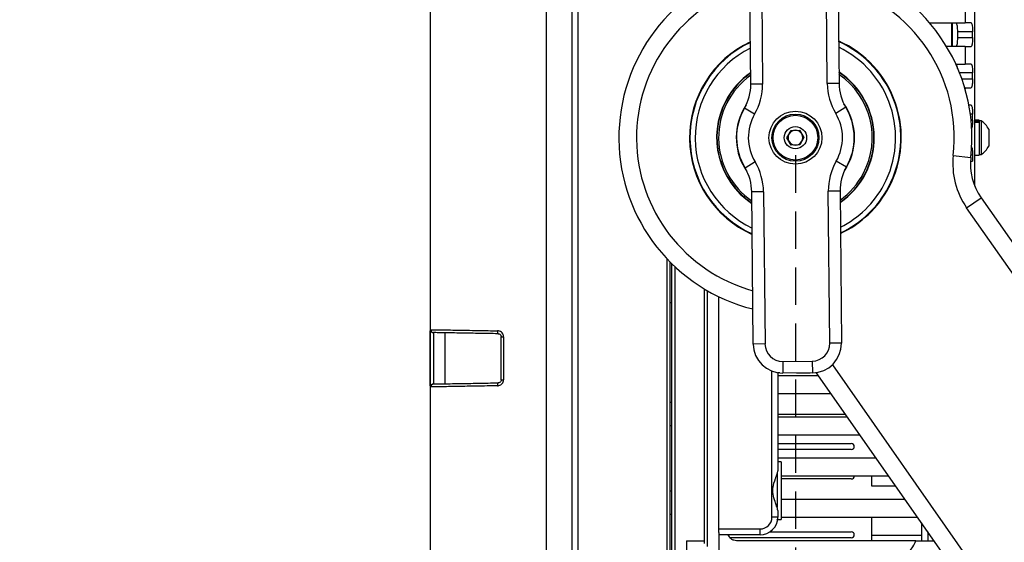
# Model space of a CAD drawing. Header units: millimetres. Extents: x 9 to 583, y 10 to 410.
# Tile 69 of 122: x 246 to 279, y 314 to 332. Entities that reach past the tile are written whole.
import ezdxf

# ---------------------------------------------------------------- set-up
doc = ezdxf.new("R2010")
doc.units = ezdxf.units.MM
doc.linetypes.add('HIDDEN', pattern=[1.905, 1.27, -0.635])
doc.layers.add('DEFAULT_2', color=5, linetype='HIDDEN')
doc.styles.add('SLDTEXTSTYLE0', font='TXT', dxfattribs={"width": 0.605})
doc.dimstyles.new('SLDDIMSTYLE2', dxfattribs={"dimtxt": 5, "dimasz": 3, "dimexe": 0, "dimexo": 0.0625, "dimgap": 1.25, "dimtad": 1, "dimlfac": 5, "dimrnd": 1e-09, "dimzin": 12, "dimdsep": 46, "dimtxsty": 'SLDTEXTSTYLE0', "dimsah": 1, "dimcen": 0.09, "dimadec": 0, "dimazin": 3, "dimtfac": 1, "dimtmove": 0, "dimatfit": 0, "dimfxl": 0, "dimfrac": 2, "dimtolj": 1, "dimtzin": 12, "dimarcsym": 0})
doc.dimstyles.new('SLDDIMSTYLE7', dxfattribs={"dimtxt": 5, "dimasz": 3, "dimexe": 0, "dimexo": 0.0625, "dimgap": 1.25, "dimtad": 1, "dimdec": 0, "dimlfac": 5, "dimrnd": 1e-09, "dimzin": 12, "dimdsep": 46, "dimtxsty": 'SLDTEXTSTYLE0', "dimsah": 1, "dimcen": 0.09, "dimadec": 0, "dimazin": 3, "dimtfac": 1, "dimtofl": 0, "dimtmove": 0, "dimatfit": 3, "dimfxl": 0, "dimfrac": 2, "dimtolj": 1, "dimtzin": 12, "dimarcsym": 0})

# ---------------------------------------------------------------- blocks, each defined once
blk = doc.blocks.new('_D_7')
at = {"layer": 'DEFAULT_2'}
for p, q in [((310.759, 360.913), (310.759, 367.263)), ((266.589, 360.913), (283.527, 360.913)), ((285.051, 360.913), (311.759, 360.913)), ((310.759, 360.913), (310.759, 294.913)), ((266.589, 294.913), (311.759, 294.913)), ((310.759, 294.913), (310.759, 288.563))]:
    blk.add_line(p, q, dxfattribs=at)
for points in [[(310.759, 360.913), (311.359, 363.913), (310.159, 363.913)], [(310.759, 294.913), (310.159, 291.913), (311.359, 291.913)]]:
    blk.add_solid(points, dxfattribs=at)
at = {"layer": 'DEFAULT_2', "char_height": 5, "attachment_point": 1, "rotation": 90, "style": 'SLDTEXTSTYLE0'}
for s, insert in [('(mounting hole distance)', (311.984, 291.682)), ('330', (304.311, 323.563))]:
    blk.add_mtext(s, dxfattribs=dict(at, insert=insert))
blk = doc.blocks.new('_D_9')
at = {"layer": 'DEFAULT_2'}
for p, q in [((272.389, 327.313), (272.389, 295.675)), ((272.389, 294.151), (272.389, 233.67)), ((259.979, 291.113), (259.979, 233.67)), ((259.979, 234.67), (246.025, 234.67)), ((259.979, 234.67), (272.389, 234.67))]:
    blk.add_line(p, q, dxfattribs=at)
for points in [[(259.979, 234.67), (262.979, 234.07), (262.979, 235.27)], [(272.389, 234.67), (269.389, 235.27), (269.389, 234.07)]]:
    blk.add_solid(points, dxfattribs=at)
at = {"layer": 'DEFAULT_2', "insert": (246.025, 241.115), "char_height": 5, "attachment_point": 1, "style": 'SLDTEXTSTYLE0'}
blk.add_mtext('62', dxfattribs=at)

msp = doc.modelspace()

# ---------------------------------------------------------------- linework, layer by layer
at = {"color": 7, "linetype": 'Continuous', "lineweight": 25}
for p, q in [((278.4894, 326.2601), (278.4894, 358.9131)), ((264.9894, 354.8731), (264.9894, 300.9531)), ((263.9196, 352.8731), (263.9196, 302.9531)), ((264.7894, 352.8731), (264.7894, 302.9531)), ((270.872, 329.729), (270.8228, 334.8985)), ((271.2228, 334.9023), (271.272, 329.7329)), ((273.4719, 329.7538), (273.4227, 334.9233)), ((273.8227, 334.9271), (273.8719, 329.7576)), ((259.9894, 321.3852), (259.9894, 334.441)), ((278.1575, 332.4131), (278.1575, 331.8131)), ((276.949, 331.8131), (278.1575, 331.8131)), ((277.6894, 331.8131), (277.6894, 331.0131)), ((277.7294, 331.0131), (277.7294, 331.8131)), ((278.3589, 331.8131), (278.1575, 331.8131)), ((277.6894, 331.5131), (277.7294, 331.5131)), ((278.4125, 331.5131), (277.9061, 331.5131)), ((277.9061, 331.3131), (277.9061, 331.5131)), ((277.9061, 331.3131), (278.4125, 331.3131)), ((278.4125, 331.3131), (278.4125, 331.5131)), ((278.1575, 331.0131), (277.5265, 331.0131)), ((278.1575, 331.0131), (278.1575, 330.4131)), ((278.1575, 331.0131), (278.3589, 331.0131)), ((277.8491, 330.4131), (278.1575, 330.4131)), ((278.3589, 330.4131), (278.1575, 330.4131)), ((278.4125, 329.9131), (278.4125, 330.1131)), ((271.272, 329.7329), (270.872, 329.729)), ((273.8719, 329.7576), (273.4719, 329.7538)), ((278.1575, 329.6131), (278.1435, 329.6131)), ((278.1575, 329.6131), (278.3589, 329.6131)), ((278.3589, 329.0131), (278.2877, 329.0131)), ((271.0039, 328.7134), (270.6576, 328.9135)), ((274.1018, 328.9463), (273.7594, 328.7397)), ((278.4125, 328.5131), (278.4125, 328.7131)), ((278.6294, 328.5031), (278.4894, 328.5031)), ((278.6294, 328.4672), (278.4894, 328.4672)), ((278.6294, 328.4287), (278.4894, 328.4287)), ((278.6294, 328.5031), (278.6294, 328.4672)), ((278.7054, 328.4831), (278.6294, 328.4831)), ((278.6294, 328.4484), (278.6294, 328.4672)), ((278.6294, 328.4484), (278.6294, 328.4287)), ((278.6294, 328.4287), (278.6294, 327.3231)), ((278.7054, 328.4831), (278.7054, 327.9955)), ((272.1007, 327.9104), (272.2427, 328.1617)), ((272.2427, 328.1617), (272.5313, 328.1645)), ((272.5313, 328.1645), (272.678, 327.9159)), ((278.7054, 327.9955), (278.7054, 327.3431)), ((278.9594, 328.1981), (278.9594, 327.9543)), ((278.9594, 327.9543), (278.9594, 327.6281)), ((272.2474, 327.6617), (272.1007, 327.9104)), ((272.5361, 327.6645), (272.2474, 327.6617)), ((272.678, 327.9159), (272.5361, 327.6645)), ((277.7556, 327.3103), (278.3519, 327.2433)), ((278.4125, 327.3131), (278.4125, 327.1131)), ((278.4894, 327.3231), (278.6294, 327.3231)), ((278.6294, 327.3431), (278.7054, 327.3431)), ((271.0194, 327.0866), (270.6769, 326.8799)), ((274.1212, 326.9127), (273.7748, 327.1128)), ((278.3589, 326.8131), (278.3501, 326.8131)), ((271.3069, 326.0724), (270.9069, 326.0686)), ((270.9561, 320.8991), (270.9069, 326.0686)), ((271.3069, 326.0724), (271.3561, 320.903)), ((273.9067, 326.0972), (273.5068, 326.0934)), ((273.556, 320.9239), (273.5068, 326.0934)), ((273.9067, 326.0972), (273.956, 320.9277)), ((278.2096, 325.5287), (278.7011, 325.8729)), ((278.7011, 325.8729), (292.049, 306.81)), ((291.5575, 306.4659), (278.2096, 325.5287)), ((268.1294, 300.9531), (268.1294, 323.6879)), ((268.1894, 299.9667), (268.1894, 323.6283)), ((269.2894, 322.776), (269.2894, 314.2131)), ((269.3894, 322.717), (269.3894, 314.0131)), ((268.1294, 322.3131), (268.1894, 322.3131)), ((269.7894, 314.6131), (269.7894, 322.5057)), ((259.9794, 319.4746), (259.9794, 321.3517)), ((259.9894, 319.441), (259.9894, 321.3852)), ((260.0891, 321.2864), (260.0876, 321.2853)), ((260.0876, 321.2853), (260.0876, 319.5409)), ((260.4894, 319.5468), (260.4894, 321.2794)), ((262.3894, 321.148), (262.4679, 321.148)), ((262.3894, 319.6782), (262.3894, 321.148)), ((262.4679, 321.148), (262.4679, 319.6782)), ((273.956, 320.9277), (273.556, 320.9239)), ((271.3561, 320.903), (270.9561, 320.8991)), ((271.9618, 320.3087), (272.9617, 320.3182)), ((271.9618, 320.3087), (271.9656, 319.9087)), ((272.9617, 320.3182), (272.9655, 319.9182)), ((271.7894, 319.9227), (271.7894, 316.5911)), ((271.8563, 319.9137), (271.7894, 319.9181)), ((272.9655, 319.9182), (271.9656, 319.9087)), ((272.9986, 319.9191), (272.8894, 319.9131)), ((285.4958, 302.2214), (273.0974, 319.9282)), ((262.3894, 319.6782), (262.4679, 319.6782)), ((273.178, 319.8131), (271.7894, 319.8131)), ((272.8894, 319.9131), (272.4275, 319.9131)), ((259.9894, 306.3852), (259.9894, 319.441)), ((260.0876, 319.5409), (260.0891, 319.5398)), ((268.1894, 318.9131), (268.1294, 318.9131)), ((271.7894, 319.2131), (273.5981, 319.2131)), ((271.7894, 318.5131), (274.0882, 318.5131)), ((274.1583, 318.4131), (271.7894, 318.4131)), ((271.7894, 317.8131), (274.5784, 317.8131)), ((271.7894, 317.5131), (274.2894, 317.5131)), ((274.2894, 317.3131), (271.7894, 317.3131)), ((275.1385, 317.0131), (271.7894, 317.0131)), ((271.9094, 316.8881), (271.7894, 316.8881)), ((271.9094, 316.8881), (271.9094, 314.9381)), ((271.7644, 316.4871), (271.7644, 315.3385)), ((271.9094, 316.4131), (275.5587, 316.4131)), ((274.2894, 316.3131), (271.9094, 316.3131)), ((274.9754, 316.4131), (274.9754, 316.1577)), ((274.9754, 316.1577), (274.9754, 316.0791)), ((274.9754, 316.0791), (275.7925, 316.0791)), ((276.1188, 315.6131), (271.9094, 315.6131)), ((271.7894, 315.2351), (271.7894, 315.0131)), ((268.1294, 315.1131), (268.1894, 315.1131)), ((271.7894, 315.0131), (271.5929, 315.0131)), ((271.7599, 314.9426), (271.7644, 314.9381)), ((271.7847, 314.9381), (271.9094, 314.9381)), ((271.9094, 315.0131), (276.539, 315.0131)), ((274.9754, 315.0131), (274.9754, 314.4827)), ((269.7894, 314.6131), (271.1929, 314.6131)), ((269.7894, 314.4883), (269.7894, 314.6131)), ((276.6754, 314.8183), (276.6754, 314.2831)), ((269.7894, 314.4883), (269.7894, 311.3766)), ((271.1894, 314.4131), (269.7894, 314.4131)), ((274.2894, 314.3131), (270.1705, 314.3131)), ((271.521, 314.5131), (274.2894, 314.5131)), ((274.9754, 314.4827), (274.9754, 314.4041)), ((274.9754, 314.4041), (276.6754, 314.4041)), ((274.9754, 314.4041), (274.9754, 314.2131)), ((276.6754, 314.2831), (276.6754, 314.2024)), ((276.8894, 314.5127), (276.8894, 314.2131)), ((268.6894, 314.2131), (269.2894, 314.2131)), ((268.6894, 314.2131), (268.6894, 297.3131)), ((269.2894, 314.2131), (269.2894, 314.1131)), ((276.4834, 314.2131), (270.3894, 314.2131)), ((276.4834, 314.2131), (277.0991, 314.2131))]:
    msp.add_line(p, q, dxfattribs=at)
at = {"color": 8, "linetype": 'Continuous', "lineweight": 25}
for p, q in [((277.6894, 331.7131), (277.7294, 331.7131)), ((278.4125, 330.1131), (277.9715, 330.1131)), ((278.0462, 329.9131), (278.4125, 329.9131)), ((278.1575, 329.6131), (278.1575, 329.565)), ((270.7205, 329.0341), (270.6143, 328.8568)), ((278.4125, 328.7131), (278.3358, 328.7131)), ((278.3593, 328.5131), (278.4125, 328.5131)), ((278.4125, 327.3131), (278.3593, 327.3131)), ((278.3415, 327.1131), (278.4125, 327.1131)), ((268.0294, 300.9531), (268.0294, 323.7912)), ((268.2894, 323.5325), (268.2894, 299.7849)), ((271.5929, 315.0131), (271.5929, 319.9769)), ((272.8894, 319.9175), (272.8894, 319.9131)), ((273.6445, 320.1929), (285.9873, 302.5655)), ((268.1894, 318.1131), (268.1294, 318.1131)), ((268.1294, 315.9131), (268.1894, 315.9131))]:
    msp.add_line(p, q, dxfattribs=at)
at = {"color": 7, "linetype": 'Continuous', "lineweight": 25}
for radius in [0.9, 0.8, 0.76, 0.38]:
    msp.add_circle((272.3894, 327.9131), radius, dxfattribs=at)
for centre, radius, start, end in [((272.3894, 327.9131), 6, 105.023, 256.06797), ((272.3894, 327.9131), 6, 353.59038, 76.06797), ((272.3894, 327.9131), 3.6, 115.1698, 245.92116), ((272.3894, 327.9131), 3.6, 332.00359, 65.92116), ((269.2721, 329.7138), 1.6, 329.98705, 0.54548), ((269.2721, 329.7138), 2, 329.98705, 0.54548), ((275.4718, 329.7728), 2, 180.54548, 211.10391), ((275.4718, 329.7728), 1.6, 180.54548, 211.10391), ((272.3894, 327.9131), 2, 149.98705, 211.10391), ((272.3894, 327.9131), 1.6, 149.98705, 211.10391), ((272.3894, 327.9131), 1.6, 329.98705, 31.10391), ((272.3894, 327.9131), 2, 329.98705, 31.10391), ((278.3527, 327.9131), 0.6703, 25.1629, 58.25374), ((272.3894, 327.9131), 0.25, 150.54548, 210.54548), ((272.3894, 327.9131), 0.25, 90.54548, 150.54548), ((272.3894, 327.9131), 0.25, 30.54548, 90.54548), ((272.3894, 327.9131), 0.25, 330.54548, 30.54548), ((272.3894, 327.9131), 0.25, 210.54548, 270.54548), ((272.3894, 327.9131), 0.25, 270.54548, 330.54548), ((278.3527, 327.9131), 0.6703, 301.74626, 334.8371), ((280.3394, 327.02), 2.6, 173.59038, 215), ((269.3069, 326.0534), 2, 0.54548, 31.10391), ((275.5067, 326.1124), 2, 149.98705, 180.54548), ((280.3394, 327.02), 2, 173.59038, 215), ((269.3069, 326.0534), 1.6, 0.54548, 31.10391), ((275.5067, 326.1124), 1.6, 149.98705, 180.54548), ((272.3894, 327.9131), 3.6, 295.1698, 332.00359), ((260.091, 321.3863), 0.0999, 179.94484, 268.94899), ((262.3887, 321.3225), 0.1228, 168.04588, 217.38129), ((272.956, 320.9182), 0.6, 270.54548, 0.54548), ((272.956, 320.9182), 1, 270.54548, 0.54548), ((271.956, 320.9087), 1, 180.54548, 270.54548), ((271.956, 320.9087), 0.6, 180.54548, 270.54548), ((260.091, 319.4399), 0.0999, 91.05101, 180.05516), ((262.3887, 319.5037), 0.1228, 142.61871, 191.95412), ((274.2894, 317.4131), 0.1, 0, 90), ((274.2894, 317.4131), 0.1, 270, 0), ((274.2894, 316.4131), 0.1, 270, 0), ((271.1894, 315.0131), 0.6, 270, 0), ((271.1929, 315.0131), 0.4, 270, 0), ((268.3253, 314.5631), 2.868, 357.00167, 0.99863), ((274.2894, 314.4131), 0.1, 0, 90), ((274.2894, 314.4131), 0.1, 270, 0)]:
    msp.add_arc(centre, radius, start, end, dxfattribs=at)
at = {"color": 8, "linetype": 'Continuous', "lineweight": 25}
for radius, start, end in [(5.4, 106.6731, 254.41786), (5.4, 353.59038, 74.41786), (3.5829, 115.29511, 245.79586), (3.5829, 332.00359, 65.79586), (3.4073, 332.00359, 64.42658), (3.4073, 116.66438, 244.42658), (2.6103, 125.62052, 235.47045), (2.6789, 124.59602, 152.00359), (2.6672, 124.76618, 152.00359), (2.6789, 304.59602, 56.49494), (2.6672, 304.76618, 56.32478), (2.6103, 332.00359, 55.47045), (2.6789, 152.00359, 236.49494), (2.6672, 152.00359, 236.32478), (2.0104, 326.11075, 34.98021), (2.0104, 152.00359, 214.98021), (2.6103, 305.62052, 332.00359), (3.4073, 296.66438, 332.00359), (3.5829, 295.29511, 332.00359)]:
    msp.add_arc((272.3894, 327.9131), radius, start, end, dxfattribs=at)
at = {"color": 7, "linetype": 'Continuous', "lineweight": 25}
for points, knots in [([(277.9061, 331.5131), (277.9055, 331.5465), (277.9044, 331.6132), (277.8958, 331.7022), (277.8821, 331.7699), (277.8654, 331.8074), (277.853, 331.8114), (277.8479, 331.8131)], [0, 0, 0, 0, 0.2102403, 0.4204455, 0.6316865, 0.8457498, 1, 1, 1, 1]), ([(278.3589, 331.8131), (278.3657, 331.8097), (278.3791, 331.803), (278.3952, 331.7501), (278.4064, 331.6724), (278.4118, 331.5883), (278.4123, 331.5339), (278.4125, 331.5131)], [0, 0, 0, 0, 0.2191646, 0.438432, 0.6550515, 0.8684195, 1, 1, 1, 1]), ([(277.8479, 331.0131), (277.8552, 331.0165), (277.8699, 331.0233), (277.8874, 331.0764), (277.8995, 331.1544), (277.9053, 331.2384), (277.9059, 331.2926), (277.9061, 331.3131)], [0, 0, 0, 0, 0.2199691, 0.44006, 0.6570059, 0.870125, 1, 1, 1, 1]), ([(278.4125, 331.3131), (278.412, 331.2797), (278.411, 331.2129), (278.403, 331.1238), (278.3903, 331.056), (278.3749, 331.0187), (278.3636, 331.0148), (278.3589, 331.0131)], [0, 0, 0, 0, 0.2108991, 0.4217683, 0.6335253, 0.8476961, 1, 1, 1, 1]), ([(277.8977, 330.2696), (277.8968, 330.2795), (277.8934, 330.3192), (277.8818, 330.3691), (277.8654, 330.4076), (277.8531, 330.4115), (277.8479, 330.4131)], [0, 0, 0, 0, 0.1069685, 0.4324683, 0.7623169, 1, 1, 1, 1]), ([(278.3589, 330.4131), (278.3657, 330.4097), (278.3791, 330.403), (278.3952, 330.3501), (278.4064, 330.2724), (278.4118, 330.1883), (278.4123, 330.1339), (278.4125, 330.1131)], [0, 0, 0, 0, 0.2191646, 0.438432, 0.6550515, 0.8684195, 1, 1, 1, 1]), ([(278.4125, 329.9131), (278.412, 329.8797), (278.411, 329.8129), (278.403, 329.7238), (278.3903, 329.656), (278.3749, 329.6187), (278.3636, 329.6148), (278.3589, 329.6131)], [0, 0, 0, 0, 0.21089915, 0.42176831, 0.6335253, 0.84769614, 1, 1, 1, 1]), ([(278.3589, 329.0131), (278.3657, 329.0097), (278.3791, 329.003), (278.3952, 328.9501), (278.4064, 328.8724), (278.4118, 328.7883), (278.4123, 328.7339), (278.4125, 328.7131)], [0, 0, 0, 0, 0.2191646, 0.438432, 0.6550515, 0.8684195, 1, 1, 1, 1]), ([(278.4125, 328.5131), (278.412, 328.4797), (278.411, 328.4129), (278.403, 328.3238), (278.3903, 328.256), (278.3749, 328.2187), (278.3636, 328.2148), (278.3589, 328.2131)], [0, 0, 0, 0, 0.2108991, 0.4217683, 0.6335253, 0.8476961, 1, 1, 1, 1]), ([(278.3589, 327.6131), (278.3657, 327.6097), (278.3791, 327.603), (278.3952, 327.5501), (278.4064, 327.4724), (278.4118, 327.3883), (278.4123, 327.3339), (278.4125, 327.3131)], [0, 0, 0, 0, 0.2191646, 0.438432, 0.6550515, 0.8684195, 1, 1, 1, 1]), ([(259.9894, 321.3852), (259.9894, 321.3852), (259.9894, 321.386), (259.9902, 321.3862), (259.991, 321.3864)], [0, 0, 0, 0, 0.0002173, 1, 1, 1, 1]), ([(259.991, 321.3864), (260.0119, 321.3861), (260.0595, 321.3853), (260.2975, 321.3815), (260.591, 321.3766), (260.8614, 321.372), (261.3037, 321.3645), (261.7632, 321.3567), (262.1628, 321.3498), (262.2686, 321.348)], [0, 0, 0, 0, 0.1168211, 0.2658113, 0.3880227, 0.5132802, 0.5885759, 0.8910477, 1, 1, 1, 1]), ([(262.2911, 321.248), (262.2892, 321.248), (262.0553, 321.2521), (261.5953, 321.2601), (261.0524, 321.2696), (260.654, 321.2766), (260.3754, 321.2814), (260.1521, 321.2853), (260.1081, 321.2861), (260.0891, 321.2864)], [0, 0, 0, 0, 0.0021117, 0.2502706, 0.4978161, 0.6219335, 0.7457414, 0.8902584, 1, 1, 1, 1]), ([(262.4679, 321.148), (262.4673, 321.16), (262.4654, 321.1945), (262.4442, 321.2497), (262.3993, 321.3031), (262.3381, 321.34), (262.2918, 321.3453), (262.2686, 321.348)], [0, 0, 0, 0, 0.11356488, 0.32754091, 0.54815066, 0.77377166, 1, 1, 1, 1]), ([(262.2911, 321.248), (262.3025, 321.2467), (262.3251, 321.2441), (262.3553, 321.2258), (262.3775, 321.1991), (262.3881, 321.1713), (262.3891, 321.154), (262.3894, 321.148)], [0, 0, 0, 0, 0.23330207, 0.46204315, 0.68104142, 0.8898656, 1, 1, 1, 1]), ([(262.2686, 319.4782), (262.284, 319.4795), (262.3218, 319.4827), (262.3779, 319.5077), (262.4276, 319.5529), (262.4614, 319.6119), (262.4658, 319.6561), (262.4679, 319.6782)], [0, 0, 0, 0, 0.1513996, 0.3694396, 0.5817695, 0.7911582, 1, 1, 1, 1]), ([(262.3894, 319.6782), (262.3883, 319.6671), (262.3861, 319.6449), (262.3693, 319.6153), (262.3447, 319.5928), (262.3172, 319.5804), (262.2987, 319.5789), (262.2911, 319.5782)], [0, 0, 0, 0, 0.20276988, 0.40844362, 0.62097505, 0.84355555, 1, 1, 1, 1]), ([(259.991, 319.4398), (259.9902, 319.44), (259.9894, 319.4402), (259.9894, 319.441), (259.9894, 319.441)], [0, 0, 0, 0, 0.9997827, 1, 1, 1, 1]), ([(262.2686, 319.4782), (262.2666, 319.4782), (262.0305, 319.4742), (261.5618, 319.4661), (261.0056, 319.4566), (260.5933, 319.4497), (260.2991, 319.4447), (260.0595, 319.4409), (260.0119, 319.4401), (259.991, 319.4398)], [0, 0, 0, 0, 0.0020536, 0.2421321, 0.4867169, 0.6092322, 0.7341856, 0.8831775, 1, 1, 1, 1]), ([(260.0891, 319.5398), (260.1081, 319.5401), (260.1521, 319.5409), (260.3754, 319.5448), (260.654, 319.5497), (261.0533, 319.5566), (261.5974, 319.5661), (262.0597, 319.5742), (262.2911, 319.5782)], [0, 0, 0, 0, 0.109742, 0.2542597, 0.378068, 0.5021859, 0.7507823, 1, 1, 1, 1]), ([(271.7894, 315.2351), (271.7862, 315.2598), (271.7802, 315.3068), (271.7444, 315.412), (271.6865, 315.57), (271.6216, 315.7758), (271.616, 316.0481), (271.6881, 316.2584), (271.7511, 316.4337), (271.7834, 316.5266), (271.788, 316.5758), (271.7894, 316.5911)], [0, 0, 0, 0, 0.07053958, 0.13441147, 0.24665077, 0.42118802, 0.56131865, 0.78480495, 0.85424248, 0.95486042, 1, 1, 1, 1]), ([(270.3894, 314.2131), (270.3578, 314.216), (270.2947, 314.2217), (270.2091, 314.2678), (270.1421, 314.3325), (270.1193, 314.3873), (270.1086, 314.4131)], [0, 0, 0, 0, 0.2570683, 0.5142348, 0.770962, 1, 1, 1, 1]), ([(276.0072, 313.6131), (276.0962, 313.684), (276.2903, 313.8384), (276.4264, 314.0702), (276.482, 314.2097), (276.4834, 314.2131)], [0, 0, 0, 0, 0.4529639, 0.9866104, 1, 1, 1, 1])]:
    msp.add_open_spline(points, degree=3, knots=knots, dxfattribs=at)
for points in [[(259.9894, 321.3852), (259.9909, 321.3723), (259.9938, 321.3464), (260.0164, 321.3136), (260.0488, 321.2904), (260.0747, 321.287), (260.0876, 321.2853)], [(259.9894, 319.441), (259.9909, 319.454), (259.9938, 319.4799), (260.0164, 319.5126), (260.0488, 319.5358), (260.0747, 319.5392), (260.0876, 319.5409)]]:
    msp.add_open_spline(points, degree=3, dxfattribs=at)

# ---------------------------------------------------------------- dimensions: what is measured, and where the dimension line sits
at = {"layer": 'DEFAULT_2'}
dim = msp.add_linear_dim(base=(318.4296, 294.9131), p1=(265.9894, 360.9131), p2=(265.9894, 294.9131), angle=90, dimstyle='SLDDIMSTYLE2', dxfattribs=at)
dim.commit()
dim.dimension.update_dxf_attribs({"geometry": '_D_7', "text_midpoint": (318.4296, 329.2926), "dimtype": 160})
dim = msp.add_linear_dim(base=(272.3894, 234.6701), p1=(259.9794, 291.7131), p2=(272.3894, 327.9131), dimstyle='SLDDIMSTYLE7', dxfattribs=at)
dim.commit()
dim.dimension.update_dxf_attribs({"geometry": '_D_9', "text_midpoint": (249.8448, 234.6701), "dimtype": 160})

doc.saveas('drawing.dxf')
